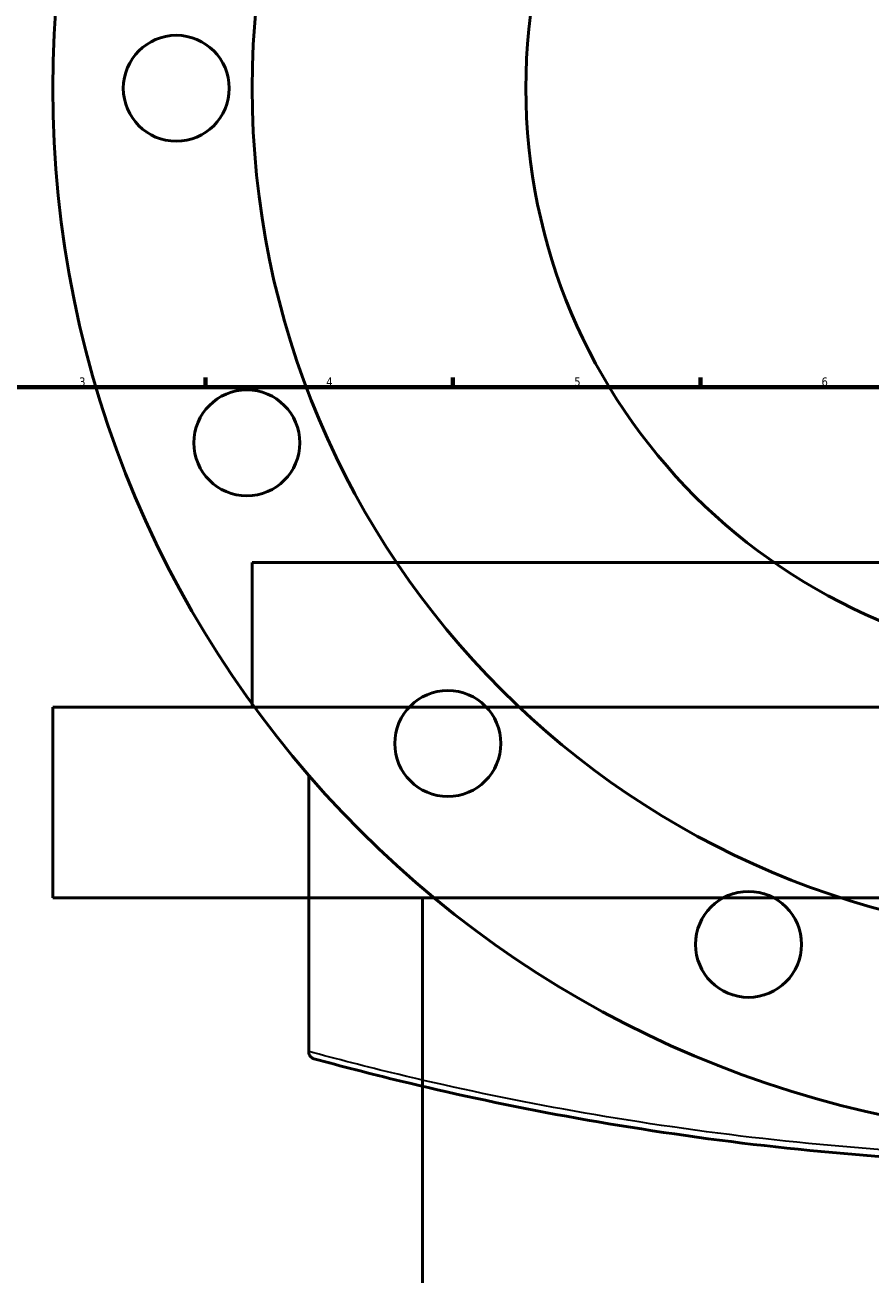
# Model space of a CAD drawing. Header units: millimetres. Extents: x -674 to 1221, y -345 to 1001.
# Tile 8 of 11: x 159 to 399, y 323 to 677. Entities that reach past the tile are written whole.
import ezdxf

# ---------------------------------------------------------------- set-up
doc = ezdxf.new("R2010")
doc.units = ezdxf.units.MM
for name, color, linetype, lineweight in [('Border (ANSI)', 7, 'Continuous', 70), ('Dimension (ANSI)', 7, 'Continuous', 25), ('Visible (ANSI)', 7, 'Continuous', 50), ('Visible Narrow (ANSI)', 7, 'Continuous', 35)]:
    doc.layers.add(name, color=color, linetype=linetype, lineweight=lineweight)
doc.styles.add('Note Text (ANSI)', font='tahoma.ttf')
doc.dimstyles.new('Default - mm (ANSI)', dxfattribs={"dimtxt": 2.4, "dimasz": 2.5, "dimexe": 3.175, "dimexo": 1.6002, "dimgap": 0.8, "dimtad": 0, "dimtoh": 1, "dimdec": 0, "dimrnd": 1e-08, "dimzin": 4, "dimdsep": 46, "dimtxsty": 'Note Text (ANSI)', "dimcen": 0.09, "dimdle": 10, "dimclrd": 256, "dimclre": 256, "dimclrt": 5, "dimadec": 1, "dimazin": 1, "dimtfac": 1.27, "dimtofl": 0, "dimtmove": 0, "dimatfit": 3, "dimfxl": 1, "dimtolj": 1, "dimtzin": 4, "dimlwd": -1, "dimlwe": -1, "dimarcsym": 0})

# ---------------------------------------------------------------- blocks, each defined once
blk = doc.blocks.new('Borders Default Border')
at = {"layer": 'Border (ANSI)'}
for p, q in [((210.25, 574), (210.25, 576.8)), ((280.33, 574), (280.33, 576.8)), ((350.42, 574), (350.42, 576.8))]:
    blk.add_line(p, q, dxfattribs=at)
at = {"layer": 'Border (ANSI)', "flags": 128}
blk.add_lwpolyline([(20, 20), (20, 574), (821, 574), (821, 20), (20, 20)], dxfattribs=at)
at = {"layer": 'Border (ANSI)', "color": 5, "true_color": 0x0000ff, "char_height": 2.4, "attachment_point": 7, "style": 'Note Text (ANSI)'}
for s, insert in [('3', (174.46, 574.35)), ('4', (244.45, 574.4)), ('5', (314.67, 574.35)), ('6', (384.69, 574.35))]:
    blk.add_mtext(s, dxfattribs=dict(at, insert=insert))
blk = doc.blocks.new('*D8')
at = {"layer": 'Defpoints', "color": 0, "transparency": 16777216}
for p in [(298.45, 905.57), (630.52, 411.86)]:
    blk.add_point(p, dxfattribs=at)
at = {"layer": 'Dimension (ANSI)', "transparency": 16777216}
for p, q in [((351.23, 827.1), (299.84, 903.49)), ((348.03, 827.1), (351.23, 827.1))]:
    blk.add_line(p, q, dxfattribs=at)
blk.add_solid([(300.19, 903.73), (299.49, 903.26), (298.45, 905.57)], dxfattribs=at)
at = {"layer": 'Dimension (ANSI)', "color": 5, "transparency": 16777216, "insert": (339.53, 828.39), "char_height": 2.4, "attachment_point": 1, "style": 'Note Text (ANSI)'}
blk.add_mtext('\\A1;∅595', dxfattribs=at)

msp = doc.modelspace()

# ---------------------------------------------------------------- linework, layer by layer
at = {"layer": 'Visible (ANSI)'}
for p, q in [((705.48, 524.4), (223.48, 524.4)), ((223.48, 483.4), (223.48, 524.4)), ((761.98, 483.4), (166.98, 483.4)), ((166.98, 429.4), (166.98, 483.4)), ((239.48, 385.87), (239.48, 464.08)), ((761.98, 429.4), (166.98, 429.4)), ((271.68, 187.68), (271.68, 429.4)), ((239.48, 385.87), (239.48, 385.74))]:
    msp.add_line(p, q, dxfattribs=at)
for centre, radius in [((464.48, 658.71), 297.5), ((464.48, 658.71), 241), ((464.48, 658.71), 163.5), ((201.98, 658.71), 15), ((221.96, 558.26), 15), ((278.87, 473.1), 15), ((364.03, 416.19), 15)]:
    msp.add_circle(centre, radius, dxfattribs=at)
for points, knots in [([(240.95, 383.81), (240.95, 383.81), (240.95, 383.81), (240.77, 383.86), (240.6, 383.93), (240.29, 384.12), (240.15, 384.24), (239.85, 384.56), (239.71, 384.78), (239.53, 385.24), (239.48, 385.49), (239.48, 385.74)], [-0.2717304, -0.2717304, -0.2717304, -0.2717304, -0.2710548, -0.2710548, -0.212482, -0.212482, -0.1544363, -0.1544363, -0.0748812, -0.0748812, 0, 0, 0, 0]), ([(240.95, 383.81), (248.64, 381.7), (256.87, 379.56), (279.12, 374.17), (293.83, 370.97), (325.16, 365.12), (341.78, 362.49), (375.78, 358.21), (393.12, 356.55), (428.46, 354.3), (446.47, 353.71), (464.48, 353.71), (482.49, 353.71), (500.5, 354.3), (535.85, 356.55), (553.18, 358.21), (587.19, 362.49), (603.81, 365.12), (635.14, 370.97), (649.85, 374.17), (672.09, 379.56), (680.32, 381.7), (688.01, 383.81)], [8.116335, 8.116335, 8.116335, 8.116335, 11.719245, 11.719245, 17.307426, 17.307426, 22.895611, 22.895611, 28.285648, 28.285648, 33.67569, 33.67569, 33.67569, 39.065732, 39.065732, 44.455769, 44.455769, 50.043955, 50.043955, 55.632136, 55.632136, 59.235045, 59.235045, 59.235045, 59.235045])]:
    msp.add_open_spline(points, degree=3, knots=knots, dxfattribs=at)
at = {"layer": 'Visible Narrow (ANSI)'}
msp.add_open_spline([(689.01, 385.74), (681.28, 383.63), (673.02, 381.5), (650.67, 376.13), (635.9, 372.93), (604.43, 367.1), (587.73, 364.47), (553.58, 360.2), (536.16, 358.54), (500.66, 356.29), (482.57, 355.71), (464.48, 355.71), (446.39, 355.71), (428.3, 356.29), (392.8, 358.54), (375.39, 360.2), (341.23, 364.47), (324.54, 367.1), (293.07, 372.93), (278.29, 376.13), (255.77, 381.54), (247.34, 383.72), (239.48, 385.87)], degree=3, knots=[-59.235045, -59.235045, -59.235045, -59.235045, -55.632136, -55.632136, -50.043955, -50.043955, -44.455769, -44.455769, -39.065732, -39.065732, -33.67569, -33.67569, -33.67569, -28.285648, -28.285648, -22.895611, -22.895611, -17.307426, -17.307426, -11.719245, -11.719245, -8.041914, -8.041914, -8.041914, -8.041914], dxfattribs=at)

# ---------------------------------------------------------------- block references
msp.add_blockref('Borders Default Border', (0, 0))

# ---------------------------------------------------------------- dimensions: what is measured, and where the dimension line sits
at = {"layer": 'Dimension (ANSI)'}
dim = msp.add_diameter_dim_2p(p1=(630.52, 411.86), p2=(298.45, 905.57), dimstyle='Default - mm (ANSI)', override={"dimgap": 0.8, "dimtih": 1, "dimdec": 0, "dimlfac": 1, "dimtol": 0, "dimlim": 0, "dimtp": 0, "dimtm": 0, "dimtdec": 2}, dxfattribs=at)
dim.commit()
dim.dimension.update_dxf_attribs({"geometry": '*D8', "text_midpoint": (343.38, 827.1), "dimtype": 163})

doc.saveas('drawing.dxf')
